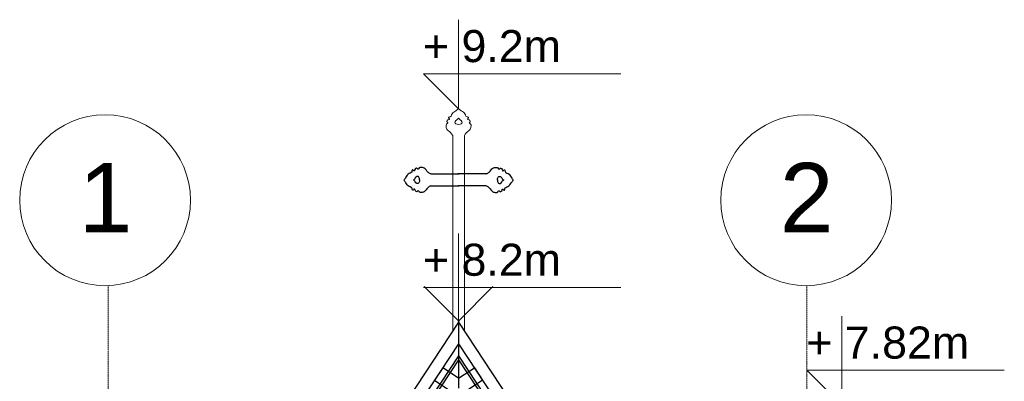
# Model space of a CAD drawing. Header units: millimetres. Extents: x -37887 to 94344, y -69777 to 116976.
# Tile 18 of 205: x 2330 to 6943, y 7887 to 9579. Entities that reach past the tile are written whole.
import ezdxf

# ---------------------------------------------------------------- set-up
doc = ezdxf.new("R2010")
doc.units = ezdxf.units.MM
doc.linetypes.add('Linia siatki', pattern=[19.05, 12.7, -3.175, 0, -3.175])
for name, color, linetype, lineweight in [('01_inwentaryzacja', 8, 'Continuous', 9), ('02_odbudowa', 7, 'Continuous', 30), ('07_opis', 40, 'Continuous', 5), ('S-GRID', 1, 'Continuous', 9), ('S-GRID-IDEN', 1, 'Continuous', 9)]:
    doc.layers.add(name, color=color, linetype=linetype, lineweight=lineweight)
doc.styles.add('Arial', font='arial.ttf', dxfattribs={"height": 324.565868})

# ---------------------------------------------------------------- blocks, each defined once
blk = doc.blocks.new('Siatka - 4 mm-108067-PARTER')
at = {"layer": 'S-GRID-IDEN'}
blk.add_circle((0, 0), 4, dxfattribs=at)

msp = doc.modelspace()

# ---------------------------------------------------------------- linework, layer by layer
at = {"layer": '01_inwentaryzacja'}
for p, q in [((4358.9, 8121.3), (4358.9, 9036.9)), ((4413.8, 8121.3), (4413.8, 9036.9))]:
    msp.add_line(p, q, dxfattribs=at)
for points in [[(4358.9, 9036.9), (4349.8, 9050.5), (4331.1, 9067.6), (4327.7, 9082.1), (4329.9, 9091), (4336.1, 9095.5), (4334.4, 9098.8), (4331.1, 9102.7), (4333.3, 9107.2), (4341.1, 9112.2), (4343.3, 9112.2), (4343.3, 9116.1), (4338.9, 9120), (4341.1, 9123.9), (4346.7, 9124.5), (4351.7, 9128.4), (4356.2, 9138.4), (4373.5, 9153.5), (4386.3, 9162.9)], [(4413.8, 9036.9), (4422.8, 9050.5), (4441.6, 9067.6), (4444.9, 9082.1), (4442.7, 9091), (4436.6, 9095.5), (4438.2, 9098.8), (4441.6, 9102.7), (4439.4, 9107.2), (4431.5, 9112.2), (4429.3, 9112.2), (4429.3, 9116.1), (4433.8, 9120), (4431.5, 9123.9), (4426, 9124.5), (4420.9, 9128.4), (4416.5, 9138.4), (4399.2, 9153.5), (4386.3, 9162.9)], [(4386.3, 9089.3), (4373.2, 9092.5), (4369.7, 9097.5), (4373.6, 9107), (4380.3, 9111.6), (4386.3, 9118.4)], [(4386.3, 9089.3), (4399.4, 9092.5), (4403, 9097.5), (4399.1, 9107), (4392.3, 9111.6), (4386.3, 9118.4)]]:
    msp.add_spline(points, degree=3, dxfattribs=at)
at = {"layer": '02_odbudowa'}
for p, q in [((4256, 8857.3), (4389.2, 8857.3)), ((4516.7, 8857.3), (4383.5, 8857.3))]:
    msp.add_line(p, q, dxfattribs=at)
for points in [[(4256.4, 8802.4), (4387.7, 8802.4)], [(4516.3, 8802.4), (4384.9, 8802.4)], [(4386.3, 8162.9), (2821.3, 5788.2)], [(4386.3, 8162.9), (4386.2, 7854)], [(4386.3, 8162.9), (5951.4, 5788.2)], [(4386.3, 8063), (2821.3, 5688.3)], [(4386.3, 8063), (5951.3, 5688.3)], [(4386.3, 8006), (2821.3, 5631.3)], [(4386.3, 7987.8), (2821.3, 5613.2)], [(4386.3, 8006), (5951.3, 5631.3)], [(4386.3, 7987.8), (5951.3, 5613.2)], [(4386.2, 7901.6), (4312.1, 7950.5), (4273.6, 7892.1), (4369.6, 7828.8)], [(4386.2, 7901.5), (4460.6, 7950.5), (4499.1, 7892.1), (4403.1, 7828.8)]]:
    msp.add_lwpolyline(points, dxfattribs=at)
for points in [[(4256, 8857.3), (4242.3, 8866.2), (4225, 8884.9), (4210.5, 8888.1), (4201.6, 8885.8), (4197.2, 8879.6), (4193.8, 8881.3), (4189.9, 8884.6), (4185.4, 8882.3), (4180.5, 8874.5), (4180.5, 8872.2), (4176.6, 8872.2), (4172.7, 8876.7), (4168.8, 8874.4), (4168.3, 8868.8), (4164.4, 8863.7), (4154.4, 8859.2), (4139.5, 8841.8), (4130.1, 8828.9)], [(4516.7, 8857.3), (4530.4, 8866.2), (4547.6, 8884.9), (4562.2, 8888.1), (4571.1, 8885.8), (4575.5, 8879.6), (4578.8, 8881.3), (4582.8, 8884.6), (4587.2, 8882.3), (4592.2, 8874.5), (4592.2, 8872.2), (4596.1, 8872.2), (4600, 8876.7), (4603.9, 8874.4), (4604.4, 8868.8), (4608.3, 8863.7), (4618.3, 8859.2), (4633.2, 8841.8), (4642.6, 8828.9)], [(4256.4, 8802.4), (4242.8, 8793.2), (4225.8, 8774.3), (4211.4, 8770.9), (4202.4, 8773), (4197.9, 8779.1), (4194.6, 8777.4), (4190.7, 8774.1), (4186.2, 8776.3), (4181.2, 8784), (4181.1, 8786.3), (4177.2, 8786.2), (4173.4, 8781.7), (4169.4, 8783.9), (4168.8, 8789.5), (4164.9, 8794.5), (4154.8, 8798.9), (4139.6, 8816.1), (4130.1, 8828.9)], [(4203.7, 8829.4), (4200.4, 8842.5), (4195.4, 8846), (4185.9, 8842), (4181.3, 8835.3), (4174.7, 8829.2)], [(4203.7, 8829.4), (4200.6, 8816.3), (4195.6, 8812.7), (4186.1, 8816.6), (4181.4, 8823.2), (4174.7, 8829.2)], [(4516.3, 8802.4), (4529.8, 8793.2), (4546.8, 8774.3), (4561.3, 8770.9), (4570.2, 8773), (4574.7, 8779.1), (4578.1, 8777.4), (4581.9, 8774.1), (4586.4, 8776.3), (4591.5, 8784), (4591.5, 8786.3), (4595.4, 8786.2), (4599.3, 8781.7), (4603.2, 8783.9), (4603.8, 8789.5), (4607.8, 8794.5), (4617.8, 8798.9), (4633, 8816.1), (4642.6, 8828.9)], [(4568.9, 8829.4), (4572.3, 8842.5), (4577.3, 8846), (4586.8, 8842), (4591.3, 8835.3), (4598, 8829.2)], [(4568.9, 8829.4), (4572.1, 8816.3), (4577, 8812.7), (4586.6, 8816.6), (4591.2, 8823.2), (4598, 8829.2)]]:
    msp.add_spline(points, degree=3, dxfattribs=at)
at = {"layer": '07_opis', "color": 171}
for p, q in [((4386.3, 9162.9), (4386.3, 9579.3)), ((5147.4, 9326.5), (4222.7, 9326.5)), ((4222.7, 9326.5), (4386.3, 9162.9)), ((4386.3, 8162.9), (4386.3, 8579.3)), ((4386.3, 8162.9), (4386.3, 8579.3)), ((5147.4, 8326.5), (4222.7, 8326.5)), ((4225.2, 8330.3), (4388.8, 8166.7)), ((4547.4, 8330.3), (4383.9, 8166.7)), ((6182.2, 7775.2), (6182.2, 8191.6)), ((6943.2, 7938.8), (6018.6, 7938.8)), ((6018.6, 7938.8), (6182.2, 7775.2))]:
    msp.add_line(p, q, dxfattribs=at)
at = {"layer": 'S-GRID', "linetype": 'Linia siatki', "ltscale": 0.5}
for p, q in [((2744.6, -928.9), (2744.6, 8334.6)), ((6026.8, -928.9), (6018.4, 8334.6))]:
    msp.add_line(p, q, dxfattribs=at)

# ---------------------------------------------------------------- block references
at = {"layer": 'S-GRID-IDEN', "xscale": 99.99999999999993, "yscale": 99.99999999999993, "zscale": 99.99999999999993, "rotation": 89.99999999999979}
for p in [(2730.4, 8734.4), (6014.6, 8734.4)]:
    msp.add_blockref('Siatka - 4 mm-108067-PARTER', p, dxfattribs=at)

# ---------------------------------------------------------------- texts
at = {"layer": '07_opis', "style": 'Arial'}
for s, p in [('+ 9.2m', (4219.7, 9380.9)), ('+ 8.2m', (4219.7, 8380.9)), ('+ 7.82m', (6015.5, 7993.2))]:
    msp.add_text(s, height=150, dxfattribs=at).set_placement(p)
at = {"layer": 'S-GRID-IDEN', "char_height": 324.6, "width": 360.335, "attachment_point": 2, "line_spacing_factor": 0.938532, "style": 'Arial'}
for s, insert in [('1', (2733, 8909)), ('2', (6017.2, 8909))]:
    msp.add_mtext(s, dxfattribs=dict(at, insert=insert))

doc.saveas('drawing.dxf')
